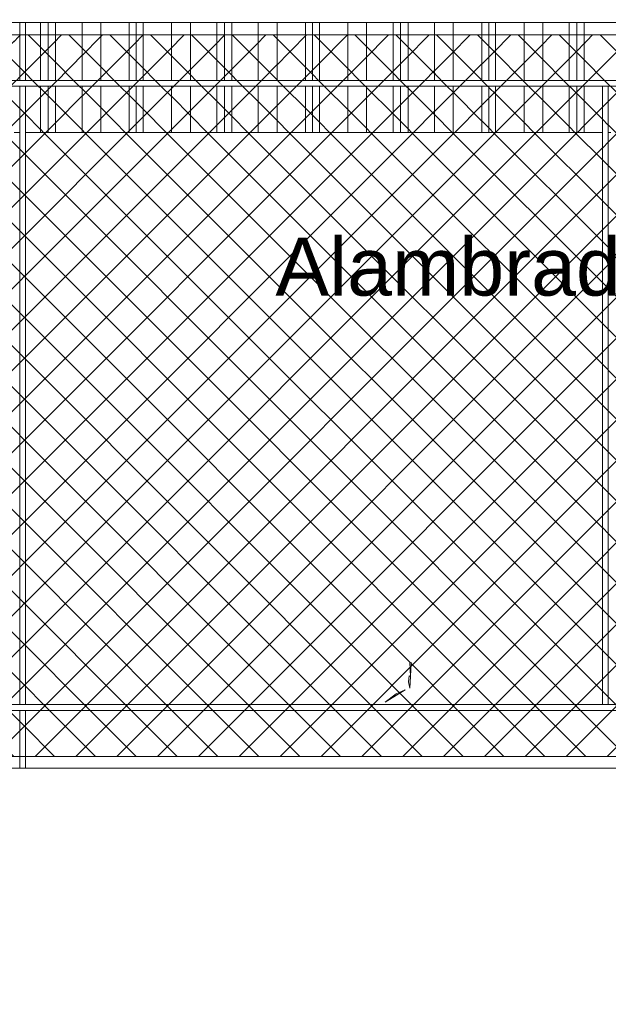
# Model space of a CAD drawing. Header units: millimetres. Extents: x 0 to 1917, y 0 to 847.
# Tile 172 of 230: x 884 to 904, y 679 to 713. Entities that reach past the tile are written whole.
import ezdxf

# ---------------------------------------------------------------- set-up
doc = ezdxf.new("R2010")
doc.units = ezdxf.units.MM
doc.header["$MEASUREMENT"] = 0
doc.set_wipeout_variables(frame=1)
doc.linetypes.add('Wipeout_Contour', pattern=[1000, 0, -1000])
for name, color, linetype in [('Interior - Mobiliário', 7, 'Continuous'), ('Linha & Trama.2D', 7, 'Continuous'), ('Parede.ARQ', 7, 'Continuous'), ('Texto.2D', 7, 'Continuous')]:
    doc.layers.add(name, color=color, linetype=linetype)
doc.styles.add('GENERATED_STYLE_1', font='arial.ttf')

msp = doc.modelspace()

# ---------------------------------------------------------------- wipeouts: each hides what was drawn before it
at = {"color": 254, "linetype": 'Wipeout_Contour', "lineweight": 0, "ltscale": 4539.104142}
msp.add_wipeout([(883.608, 712.888), (883.608, 710.888), (883.799, 710.888), (883.799, 712.888)], dxfattribs=at).dxf.layer = 'Interior - Mobiliário'
at = {"color": 254, "linetype": 'Wipeout_Contour', "lineweight": 0, "ltscale": 4601.981965}
msp.add_wipeout([(903.343, 710.888), (904.258, 710.888), (904.258, 712.888), (903.343, 712.888)], dxfattribs=at).dxf.layer = 'Interior - Mobiliário'
at = {"color": 254, "linetype": 'Wipeout_Contour', "lineweight": 0, "ltscale": 4596.588175}
msp.add_wipeout([(903.973, 710.688), (903.343, 710.688), (903.343, 709.088), (903.973, 709.088)], dxfattribs=at).dxf.layer = 'Interior - Mobiliário'
at = {"color": 254, "linetype": 'Wipeout_Contour', "lineweight": 0, "ltscale": 4597.263468}
msp.add_wipeout([(873.044, 689.288), (873.044, 689.088), (965.648, 689.088), (965.648, 689.288)], dxfattribs=at).dxf.layer = 'Interior - Mobiliário'
at = {"color": 254, "linetype": 'Wipeout_Contour', "lineweight": 0, "ltscale": 4564.03643}
msp.add_wipeout([(873.044, 663.088), (965.802, 663.088), (965.802, 687.088), (873.044, 687.088)], dxfattribs=at).dxf.layer = 'Parede.ARQ'

# ---------------------------------------------------------------- next in the draw order: wipeouts: each hides what was drawn before it
at = {"color": 254, "linetype": 'Wipeout_Contour', "lineweight": 0, "ltscale": 4600.136247}
msp.add_wipeout([(903.083, 712.888), (903.083, 710.888), (903.343, 710.888), (903.343, 712.888)], dxfattribs=at).dxf.layer = 'Interior - Mobiliário'
at = {"color": 254, "linetype": 'Wipeout_Contour', "lineweight": 0, "ltscale": 4595.188213}
msp.add_wipeout([(903.083, 709.088), (903.343, 709.088), (903.343, 710.688), (903.083, 710.688)], dxfattribs=at).dxf.layer = 'Interior - Mobiliário'
at = {"color": 254, "linetype": 'Wipeout_Contour', "lineweight": 0, "ltscale": 4480.612435}
msp.add_wipeout([(883.999, 689.088), (883.799, 689.088), (883.799, 687.088), (883.999, 687.088)], dxfattribs=at).dxf.layer = 'Interior - Mobiliário'

# ---------------------------------------------------------------- next in the draw order: linework, layer by layer
at = {"layer": 'Interior - Mobiliário', "color": 124, "linetype": 'Continuous', "lineweight": 0}
msp.add_line((883.799, 687.088), (883.799, 689.088), dxfattribs=at)

# ---------------------------------------------------------------- next in the draw order: wipeouts: each hides what was drawn before it
at = {"color": 254, "linetype": 'Wipeout_Contour', "lineweight": 0, "ltscale": 4599.319495}
msp.add_wipeout([(902.823, 710.888), (903.083, 710.888), (903.083, 712.888), (902.823, 712.888)], dxfattribs=at).dxf.layer = 'Interior - Mobiliário'
at = {"color": 254, "linetype": 'Wipeout_Contour', "lineweight": 0, "ltscale": 4594.370581}
msp.add_wipeout([(903.083, 710.688), (902.823, 710.688), (902.823, 709.088), (903.083, 709.088)], dxfattribs=at).dxf.layer = 'Interior - Mobiliário'
at = {"color": 254, "linetype": 'Wipeout_Contour', "lineweight": 0, "ltscale": 4544.802671}
msp.add_wipeout([(883.999, 689.088), (883.999, 687.088), (924.148, 687.088), (924.148, 689.088)], dxfattribs=at).dxf.layer = 'Parede.ARQ'

# ---------------------------------------------------------------- next in the draw order: linework, layer by layer
at = {"layer": 'Interior - Mobiliário', "color": 124, "linetype": 'Continuous', "lineweight": 0}
for p, q in [((873.044, 689.088), (965.648, 689.088)), ((883.999, 687.088), (883.999, 689.088))]:
    msp.add_line(p, q, dxfattribs=at)
at = {"layer": 'Linha & Trama.2D', "color": 8, "linetype": 'Continuous', "lineweight": 0}
for p, q in [((894.519, 687.499), (874.044, 687.499)), ((965.151, 687.499), (894.519, 687.499))]:
    msp.add_line(p, q, dxfattribs=at)
at = {"layer": 'Parede.ARQ', "color": 7, "linetype": 'Continuous', "lineweight": 0}
msp.add_line((965.802, 687.088), (873.044, 687.088), dxfattribs=at)

# ---------------------------------------------------------------- next in the draw order: wipeouts: each hides what was drawn before it
at = {"color": 254, "linetype": 'Wipeout_Contour', "lineweight": 0, "ltscale": 4597.474138}
msp.add_wipeout([(902.823, 712.888), (901.908, 712.888), (901.908, 710.888), (902.823, 710.888)], dxfattribs=at).dxf.layer = 'Interior - Mobiliário'
at = {"color": 254, "linetype": 'Wipeout_Contour', "lineweight": 0, "ltscale": 4592.523237}
msp.add_wipeout([(901.908, 710.688), (901.908, 709.088), (902.823, 709.088), (902.823, 710.688)], dxfattribs=at).dxf.layer = 'Interior - Mobiliário'

# ---------------------------------------------------------------- next in the draw order: wipeouts: each hides what was drawn before it
at = {"color": 254, "linetype": 'Wipeout_Contour', "lineweight": 0, "ltscale": 4595.017236}
msp.add_wipeout([(901.258, 710.888), (901.908, 710.888), (901.908, 712.888), (901.258, 712.888)], dxfattribs=at).dxf.layer = 'Interior - Mobiliário'
at = {"color": 254, "linetype": 'Wipeout_Contour', "lineweight": 0, "ltscale": 4590.063686}
msp.add_wipeout([(901.258, 710.688), (901.258, 709.088), (901.908, 709.088), (901.908, 710.688)], dxfattribs=at).dxf.layer = 'Interior - Mobiliário'

# ---------------------------------------------------------------- next in the draw order: wipeouts: each hides what was drawn before it
at = {"color": 254, "linetype": 'Wipeout_Contour', "lineweight": 0, "ltscale": 4592.451218}
msp.add_wipeout([(901.258, 712.888), (900.273, 712.888), (900.273, 710.888), (901.258, 710.888)], dxfattribs=at).dxf.layer = 'Interior - Mobiliário'
at = {"color": 254, "linetype": 'Wipeout_Contour', "lineweight": 0, "ltscale": 4587.494896}
msp.add_wipeout([(900.273, 709.088), (901.258, 709.088), (901.258, 710.688), (900.273, 710.688)], dxfattribs=at).dxf.layer = 'Interior - Mobiliário'

# ---------------------------------------------------------------- next in the draw order: wipeouts: each hides what was drawn before it
at = {"color": 254, "linetype": 'Wipeout_Contour', "lineweight": 0, "ltscale": 4590.529454}
msp.add_wipeout([(900.273, 712.888), (900.033, 712.888), (900.033, 710.888), (900.273, 710.888)], dxfattribs=at).dxf.layer = 'Interior - Mobiliário'
at = {"color": 254, "linetype": 'Wipeout_Contour', "lineweight": 0, "ltscale": 4585.571058}
msp.add_wipeout([(900.273, 710.688), (900.033, 710.688), (900.033, 709.088), (900.273, 709.088)], dxfattribs=at).dxf.layer = 'Interior - Mobiliário'

# ---------------------------------------------------------------- next in the draw order: wipeouts: each hides what was drawn before it
at = {"color": 254, "linetype": 'Wipeout_Contour', "lineweight": 0, "ltscale": 4589.776511}
msp.add_wipeout([(899.793, 710.888), (900.033, 710.888), (900.033, 712.888), (899.793, 712.888)], dxfattribs=at).dxf.layer = 'Interior - Mobiliário'
at = {"color": 254, "linetype": 'Wipeout_Contour', "lineweight": 0, "ltscale": 4584.8173}
msp.add_wipeout([(900.033, 710.688), (899.793, 710.688), (899.793, 709.088), (900.033, 709.088)], dxfattribs=at).dxf.layer = 'Interior - Mobiliário'

# ---------------------------------------------------------------- next in the draw order: wipeouts: each hides what was drawn before it
at = {"color": 254, "linetype": 'Wipeout_Contour', "lineweight": 0, "ltscale": 4587.855123}
msp.add_wipeout([(899.793, 712.888), (898.808, 712.888), (898.808, 710.888), (899.793, 710.888)], dxfattribs=at).dxf.layer = 'Interior - Mobiliário'
at = {"color": 254, "linetype": 'Wipeout_Contour', "lineweight": 0, "ltscale": 4582.893832}
msp.add_wipeout([(898.808, 710.688), (898.808, 709.088), (899.793, 709.088), (899.793, 710.688)], dxfattribs=at).dxf.layer = 'Interior - Mobiliário'

# ---------------------------------------------------------------- next in the draw order: wipeouts: each hides what was drawn before it
at = {"color": 254, "linetype": 'Wipeout_Contour', "lineweight": 0, "ltscale": 4585.29171}
msp.add_wipeout([(898.158, 710.888), (898.808, 710.888), (898.808, 712.888), (898.158, 712.888)], dxfattribs=at).dxf.layer = 'Interior - Mobiliário'
at = {"color": 254, "linetype": 'Wipeout_Contour', "lineweight": 0, "ltscale": 4580.327643}
msp.add_wipeout([(898.808, 710.688), (898.158, 710.688), (898.158, 709.088), (898.808, 709.088)], dxfattribs=at).dxf.layer = 'Interior - Mobiliário'

# ---------------------------------------------------------------- next in the draw order: wipeouts: each hides what was drawn before it
at = {"color": 254, "linetype": 'Wipeout_Contour', "lineweight": 0, "ltscale": 4582.838798}
msp.add_wipeout([(897.243, 710.888), (898.158, 710.888), (898.158, 712.888), (897.243, 712.888)], dxfattribs=at).dxf.layer = 'Interior - Mobiliário'
at = {"color": 254, "linetype": 'Wipeout_Contour', "lineweight": 0, "ltscale": 4577.872071}
msp.add_wipeout([(897.243, 710.688), (897.243, 709.088), (898.158, 709.088), (898.158, 710.688)], dxfattribs=at).dxf.layer = 'Interior - Mobiliário'

# ---------------------------------------------------------------- next in the draw order: wipeouts: each hides what was drawn before it
at = {"color": 254, "linetype": 'Wipeout_Contour', "lineweight": 0, "ltscale": 4580.997877}
msp.add_wipeout([(896.983, 710.888), (897.243, 710.888), (897.243, 712.888), (896.983, 712.888)], dxfattribs=at).dxf.layer = 'Interior - Mobiliário'
at = {"color": 254, "linetype": 'Wipeout_Contour', "lineweight": 0, "ltscale": 4576.029152}
msp.add_wipeout([(896.983, 710.688), (896.983, 709.088), (897.243, 709.088), (897.243, 710.688)], dxfattribs=at).dxf.layer = 'Interior - Mobiliário'

# ---------------------------------------------------------------- next in the draw order: wipeouts: each hides what was drawn before it
at = {"color": 254, "linetype": 'Wipeout_Contour', "lineweight": 0, "ltscale": 4580.183255}
msp.add_wipeout([(896.723, 710.888), (896.983, 710.888), (896.983, 712.888), (896.723, 712.888)], dxfattribs=at).dxf.layer = 'Interior - Mobiliário'
at = {"color": 254, "linetype": 'Wipeout_Contour', "lineweight": 0, "ltscale": 4575.213645}
msp.add_wipeout([(896.723, 709.088), (896.983, 709.088), (896.983, 710.688), (896.723, 710.688)], dxfattribs=at).dxf.layer = 'Interior - Mobiliário'

# ---------------------------------------------------------------- next in the draw order: wipeouts: each hides what was drawn before it
at = {"color": 254, "linetype": 'Wipeout_Contour', "lineweight": 0, "ltscale": 4578.342708}
msp.add_wipeout([(896.723, 712.888), (895.808, 712.888), (895.808, 710.888), (896.723, 710.888)], dxfattribs=at).dxf.layer = 'Interior - Mobiliário'
at = {"color": 254, "linetype": 'Wipeout_Contour', "lineweight": 0, "ltscale": 4573.371098}
msp.add_wipeout([(895.808, 709.088), (896.723, 709.088), (896.723, 710.688), (895.808, 710.688)], dxfattribs=at).dxf.layer = 'Interior - Mobiliário'

# ---------------------------------------------------------------- next in the draw order: wipeouts: each hides what was drawn before it
at = {"color": 254, "linetype": 'Wipeout_Contour', "lineweight": 0, "ltscale": 4575.892224}
msp.add_wipeout([(895.158, 710.888), (895.808, 710.888), (895.808, 712.888), (895.158, 712.888)], dxfattribs=at).dxf.layer = 'Interior - Mobiliário'
at = {"color": 254, "linetype": 'Wipeout_Contour', "lineweight": 0, "ltscale": 4570.917949}
msp.add_wipeout([(895.808, 710.688), (895.158, 710.688), (895.158, 709.088), (895.808, 709.088)], dxfattribs=at).dxf.layer = 'Interior - Mobiliário'

# ---------------------------------------------------------------- next in the draw order: wipeouts: each hides what was drawn before it
at = {"color": 254, "linetype": 'Wipeout_Contour', "lineweight": 0, "ltscale": 4573.332924}
msp.add_wipeout([(895.158, 712.888), (894.173, 712.888), (894.173, 710.888), (895.158, 710.888)], dxfattribs=at).dxf.layer = 'Interior - Mobiliário'
at = {"color": 254, "linetype": 'Wipeout_Contour', "lineweight": 0, "ltscale": 4568.355862}
msp.add_wipeout([(894.173, 709.088), (895.158, 709.088), (895.158, 710.688), (894.173, 710.688)], dxfattribs=at).dxf.layer = 'Interior - Mobiliário'

# ---------------------------------------------------------------- next in the draw order: wipeouts: each hides what was drawn before it
at = {"color": 254, "linetype": 'Wipeout_Contour', "lineweight": 0, "ltscale": 4571.4162}
msp.add_wipeout([(894.173, 712.888), (893.933, 712.888), (893.933, 710.888), (894.173, 710.888)], dxfattribs=at).dxf.layer = 'Interior - Mobiliário'
at = {"color": 254, "linetype": 'Wipeout_Contour', "lineweight": 0, "ltscale": 4566.437051}
msp.add_wipeout([(893.933, 710.688), (893.933, 709.088), (894.173, 709.088), (894.173, 710.688)], dxfattribs=at).dxf.layer = 'Interior - Mobiliário'

# ---------------------------------------------------------------- next in the draw order: wipeouts: each hides what was drawn before it
at = {"color": 254, "linetype": 'Wipeout_Contour', "lineweight": 0, "ltscale": 4570.665233}
msp.add_wipeout([(893.693, 710.888), (893.933, 710.888), (893.933, 712.888), (893.693, 712.888)], dxfattribs=at).dxf.layer = 'Interior - Mobiliário'
at = {"color": 254, "linetype": 'Wipeout_Contour', "lineweight": 0, "ltscale": 4565.685263}
msp.add_wipeout([(893.933, 710.688), (893.693, 710.688), (893.693, 709.088), (893.933, 709.088)], dxfattribs=at).dxf.layer = 'Interior - Mobiliário'

# ---------------------------------------------------------------- next in the draw order: wipeouts: each hides what was drawn before it
at = {"color": 254, "linetype": 'Wipeout_Contour', "lineweight": 0, "ltscale": 4568.748893}
msp.add_wipeout([(893.693, 712.888), (892.708, 712.888), (892.708, 710.888), (893.693, 710.888)], dxfattribs=at).dxf.layer = 'Interior - Mobiliário'
at = {"color": 254, "linetype": 'Wipeout_Contour', "lineweight": 0, "ltscale": 4563.766834}
msp.add_wipeout([(892.708, 709.088), (893.693, 709.088), (893.693, 710.688), (892.708, 710.688)], dxfattribs=at).dxf.layer = 'Interior - Mobiliário'

# ---------------------------------------------------------------- next in the draw order: wipeouts: each hides what was drawn before it
at = {"color": 254, "linetype": 'Wipeout_Contour', "lineweight": 0, "ltscale": 4566.192228}
msp.add_wipeout([(892.058, 710.888), (892.708, 710.888), (892.708, 712.888), (892.058, 712.888)], dxfattribs=at).dxf.layer = 'Interior - Mobiliário'
at = {"color": 254, "linetype": 'Wipeout_Contour', "lineweight": 0, "ltscale": 4561.207376}
msp.add_wipeout([(892.058, 710.688), (892.058, 709.088), (892.708, 709.088), (892.708, 710.688)], dxfattribs=at).dxf.layer = 'Interior - Mobiliário'

# ---------------------------------------------------------------- next in the draw order: wipeouts: each hides what was drawn before it
at = {"color": 254, "linetype": 'Wipeout_Contour', "lineweight": 0, "ltscale": 4563.745782}
msp.add_wipeout([(892.058, 712.888), (891.143, 712.888), (891.143, 710.888), (892.058, 710.888)], dxfattribs=at).dxf.layer = 'Interior - Mobiliário'
at = {"color": 254, "linetype": 'Wipeout_Contour', "lineweight": 0, "ltscale": 4558.758257}
msp.add_wipeout([(891.143, 710.688), (891.143, 709.088), (892.058, 709.088), (892.058, 710.688)], dxfattribs=at).dxf.layer = 'Interior - Mobiliário'

# ---------------------------------------------------------------- next in the draw order: wipeouts: each hides what was drawn before it
at = {"color": 254, "linetype": 'Wipeout_Contour', "lineweight": 0, "ltscale": 4561.909727}
msp.add_wipeout([(890.883, 710.888), (891.143, 710.888), (891.143, 712.888), (890.883, 712.888)], dxfattribs=at).dxf.layer = 'Interior - Mobiliário'
at = {"color": 254, "linetype": 'Wipeout_Contour', "lineweight": 0, "ltscale": 4556.920191}
msp.add_wipeout([(890.883, 710.688), (890.883, 709.088), (891.143, 709.088), (891.143, 710.688)], dxfattribs=at).dxf.layer = 'Interior - Mobiliário'

# ---------------------------------------------------------------- next in the draw order: wipeouts: each hides what was drawn before it
at = {"color": 254, "linetype": 'Wipeout_Contour', "lineweight": 0, "ltscale": 4561.097259}
msp.add_wipeout([(890.883, 712.888), (890.623, 712.888), (890.623, 710.888), (890.883, 710.888)], dxfattribs=at).dxf.layer = 'Interior - Mobiliário'
at = {"color": 254, "linetype": 'Wipeout_Contour', "lineweight": 0, "ltscale": 4556.106834}
msp.add_wipeout([(890.623, 709.088), (890.883, 709.088), (890.883, 710.688), (890.623, 710.688)], dxfattribs=at).dxf.layer = 'Interior - Mobiliário'

# ---------------------------------------------------------------- next in the draw order: wipeouts: each hides what was drawn before it
at = {"color": 254, "linetype": 'Wipeout_Contour', "lineweight": 0, "ltscale": 4559.261583}
msp.add_wipeout([(890.623, 712.888), (889.708, 712.888), (889.708, 710.888), (890.623, 710.888)], dxfattribs=at).dxf.layer = 'Interior - Mobiliário'
at = {"color": 254, "linetype": 'Wipeout_Contour', "lineweight": 0, "ltscale": 4554.269146}
msp.add_wipeout([(889.708, 710.688), (889.708, 709.088), (890.623, 709.088), (890.623, 710.688)], dxfattribs=at).dxf.layer = 'Interior - Mobiliário'

# ---------------------------------------------------------------- next in the draw order: wipeouts: each hides what was drawn before it
at = {"color": 254, "linetype": 'Wipeout_Contour', "lineweight": 0, "ltscale": 4556.817596}
msp.add_wipeout([(889.058, 710.888), (889.708, 710.888), (889.708, 712.888), (889.058, 712.888)], dxfattribs=at).dxf.layer = 'Interior - Mobiliário'
at = {"color": 254, "linetype": 'Wipeout_Contour', "lineweight": 0, "ltscale": 4551.822478}
msp.add_wipeout([(889.708, 710.688), (889.058, 710.688), (889.058, 709.088), (889.708, 709.088)], dxfattribs=at).dxf.layer = 'Interior - Mobiliário'

# ---------------------------------------------------------------- next in the draw order: wipeouts: each hides what was drawn before it
at = {"color": 254, "linetype": 'Wipeout_Contour', "lineweight": 0, "ltscale": 4554.2651}
msp.add_wipeout([(889.058, 712.888), (888.073, 712.888), (888.073, 710.888), (889.058, 710.888)], dxfattribs=at).dxf.layer = 'Interior - Mobiliário'
at = {"color": 254, "linetype": 'Wipeout_Contour', "lineweight": 0, "ltscale": 4549.267181}
msp.add_wipeout([(888.073, 710.688), (888.073, 709.088), (889.058, 709.088), (889.058, 710.688)], dxfattribs=at).dxf.layer = 'Interior - Mobiliário'

# ---------------------------------------------------------------- next in the draw order: wipeouts: each hides what was drawn before it
at = {"color": 254, "linetype": 'Wipeout_Contour', "lineweight": 0, "ltscale": 4552.353478}
msp.add_wipeout([(888.073, 712.888), (887.833, 712.888), (887.833, 710.888), (888.073, 710.888)], dxfattribs=at).dxf.layer = 'Interior - Mobiliário'
at = {"color": 254, "linetype": 'Wipeout_Contour', "lineweight": 0, "ltscale": 4547.353458}
msp.add_wipeout([(887.833, 709.088), (888.073, 709.088), (888.073, 710.688), (887.833, 710.688)], dxfattribs=at).dxf.layer = 'Interior - Mobiliário'

# ---------------------------------------------------------------- next in the draw order: wipeouts: each hides what was drawn before it
at = {"color": 254, "linetype": 'Wipeout_Contour', "lineweight": 0, "ltscale": 4551.604511}
msp.add_wipeout([(887.833, 712.888), (887.593, 712.888), (887.593, 710.888), (887.833, 710.888)], dxfattribs=at).dxf.layer = 'Interior - Mobiliário'
at = {"color": 254, "linetype": 'Wipeout_Contour', "lineweight": 0, "ltscale": 4546.603668}
msp.add_wipeout([(887.593, 710.688), (887.593, 709.088), (887.833, 709.088), (887.833, 710.688)], dxfattribs=at).dxf.layer = 'Interior - Mobiliário'

# ---------------------------------------------------------------- next in the draw order: wipeouts: each hides what was drawn before it
at = {"color": 254, "linetype": 'Wipeout_Contour', "lineweight": 0, "ltscale": 4549.693282}
msp.add_wipeout([(887.593, 712.888), (886.608, 712.888), (886.608, 710.888), (887.593, 710.888)], dxfattribs=at).dxf.layer = 'Interior - Mobiliário'
at = {"color": 254, "linetype": 'Wipeout_Contour', "lineweight": 0, "ltscale": 4544.690336}
msp.add_wipeout([(886.608, 710.688), (886.608, 709.088), (887.593, 709.088), (887.593, 710.688)], dxfattribs=at).dxf.layer = 'Interior - Mobiliário'

# ---------------------------------------------------------------- next in the draw order: wipeouts: each hides what was drawn before it
at = {"color": 254, "linetype": 'Wipeout_Contour', "lineweight": 0, "ltscale": 4547.143447}
msp.add_wipeout([(885.958, 710.888), (886.608, 710.888), (886.608, 712.888), (885.958, 712.888)], dxfattribs=at).dxf.layer = 'Interior - Mobiliário'
at = {"color": 254, "linetype": 'Wipeout_Contour', "lineweight": 0, "ltscale": 4542.137694}
msp.add_wipeout([(885.958, 709.088), (886.608, 709.088), (886.608, 710.688), (885.958, 710.688)], dxfattribs=at).dxf.layer = 'Interior - Mobiliário'

# ---------------------------------------------------------------- next in the draw order: wipeouts: each hides what was drawn before it
at = {"color": 254, "linetype": 'Wipeout_Contour', "lineweight": 0, "ltscale": 4544.703558}
msp.add_wipeout([(885.958, 712.888), (885.043, 712.888), (885.043, 710.888), (885.958, 710.888)], dxfattribs=at).dxf.layer = 'Interior - Mobiliário'
at = {"color": 254, "linetype": 'Wipeout_Contour', "lineweight": 0, "ltscale": 4539.695111}
msp.add_wipeout([(885.043, 710.688), (885.043, 709.088), (885.958, 709.088), (885.958, 710.688)], dxfattribs=at).dxf.layer = 'Interior - Mobiliário'

# ---------------------------------------------------------------- next in the draw order: wipeouts: each hides what was drawn before it
at = {"color": 254, "linetype": 'Wipeout_Contour', "lineweight": 0, "ltscale": 4542.872427}
msp.add_wipeout([(884.783, 712.888), (884.783, 710.888), (885.043, 710.888), (885.043, 712.888)], dxfattribs=at).dxf.layer = 'Interior - Mobiliário'
at = {"color": 254, "linetype": 'Wipeout_Contour', "lineweight": 0, "ltscale": 4537.861961}
msp.add_wipeout([(885.043, 710.688), (884.783, 710.688), (884.783, 709.088), (885.043, 709.088)], dxfattribs=at).dxf.layer = 'Interior - Mobiliário'

# ---------------------------------------------------------------- next in the draw order: wipeouts: each hides what was drawn before it
at = {"color": 254, "linetype": 'Wipeout_Contour', "lineweight": 0, "ltscale": 4542.062139}
msp.add_wipeout([(884.783, 712.888), (884.523, 712.888), (884.523, 710.888), (884.783, 710.888)], dxfattribs=at).dxf.layer = 'Interior - Mobiliário'
at = {"color": 254, "linetype": 'Wipeout_Contour', "lineweight": 0, "ltscale": 4537.050778}
msp.add_wipeout([(884.783, 710.688), (884.523, 710.688), (884.523, 709.088), (884.783, 709.088)], dxfattribs=at).dxf.layer = 'Interior - Mobiliário'

# ---------------------------------------------------------------- next in the draw order: wipeouts: each hides what was drawn before it
at = {"color": 254, "linetype": 'Wipeout_Contour', "lineweight": 0, "ltscale": 4540.840861}
msp.add_wipeout([(884.523, 712.888), (883.999, 712.888), (883.999, 710.888), (884.523, 710.888)], dxfattribs=at).dxf.layer = 'Interior - Mobiliário'
at = {"color": 254, "linetype": 'Wipeout_Contour', "lineweight": 0, "ltscale": 4535.828148}
msp.add_wipeout([(883.999, 710.688), (883.999, 709.088), (884.523, 709.088), (884.523, 710.688)], dxfattribs=at).dxf.layer = 'Interior - Mobiliário'

# ---------------------------------------------------------------- next in the draw order: wipeouts: each hides what was drawn before it
at = {"color": 254, "linetype": 'Wipeout_Contour', "lineweight": 0, "ltscale": 4608.03968}
msp.add_wipeout([(842.499, 713.088), (842.499, 712.888), (965.648, 712.888), (965.648, 713.088)], dxfattribs=at).dxf.layer = 'Interior - Mobiliário'
at = {"color": 254, "linetype": 'Wipeout_Contour', "lineweight": 0, "ltscale": 4602.588903}
msp.add_wipeout([(842.499, 710.888), (842.499, 710.688), (965.648, 710.688), (965.648, 710.888)], dxfattribs=at).dxf.layer = 'Interior - Mobiliário'

# ---------------------------------------------------------------- next in the draw order: linework, layer by layer
at = {"layer": 'Interior - Mobiliário', "color": 102, "linetype": 'Continuous', "lineweight": 0}
for p, q in [((884.523, 710.888), (884.523, 712.888)), ((884.783, 710.888), (884.783, 712.888)), ((885.043, 710.888), (885.043, 712.888)), ((885.958, 710.888), (885.958, 712.888)), ((886.608, 710.888), (886.608, 712.888)), ((887.593, 710.888), (887.593, 712.888)), ((887.833, 710.888), (887.833, 712.888)), ((888.073, 710.888), (888.073, 712.888)), ((889.058, 710.888), (889.058, 712.888)), ((889.708, 710.888), (889.708, 712.888)), ((890.623, 710.888), (890.623, 712.888)), ((890.883, 710.888), (890.883, 712.888)), ((891.143, 710.888), (891.143, 712.888)), ((892.058, 710.888), (892.058, 712.888)), ((892.708, 710.888), (892.708, 712.888)), ((893.693, 710.888), (893.693, 712.888)), ((893.933, 710.888), (893.933, 712.888)), ((894.173, 710.888), (894.173, 712.888)), ((895.158, 710.888), (895.158, 712.888)), ((895.808, 710.888), (895.808, 712.888)), ((896.723, 710.888), (896.723, 712.888)), ((896.983, 710.888), (896.983, 712.888)), ((897.243, 710.888), (897.243, 712.888)), ((898.158, 710.888), (898.158, 712.888)), ((898.808, 710.888), (898.808, 712.888)), ((899.793, 710.888), (899.793, 712.888)), ((900.033, 710.888), (900.033, 712.888)), ((900.273, 710.888), (900.273, 712.888)), ((901.258, 710.888), (901.258, 712.888)), ((901.908, 710.888), (901.908, 712.888)), ((902.823, 710.888), (902.823, 712.888)), ((903.083, 710.888), (903.083, 712.888)), ((903.343, 710.888), (903.343, 712.888))]:
    msp.add_line(p, q, dxfattribs=at)

# ---------------------------------------------------------------- next in the draw order: wipeouts: each hides what was drawn before it
at = {"color": 254, "linetype": 'Wipeout_Contour', "lineweight": 0, "ltscale": 4539.713431}
msp.add_wipeout([(883.799, 710.888), (883.999, 710.888), (883.999, 712.888), (883.799, 712.888)], dxfattribs=at).dxf.layer = 'Interior - Mobiliário'
at = {"color": 254, "linetype": 'Wipeout_Contour', "lineweight": 0, "ltscale": 4510.123902}
msp.add_wipeout([(883.799, 689.288), (883.999, 689.288), (883.999, 710.688), (883.799, 710.688)], dxfattribs=at).dxf.layer = 'Interior - Mobiliário'
at = {"color": 254, "linetype": 'Wipeout_Contour', "lineweight": 0, "ltscale": 4573.660413}
msp.add_wipeout([(903.973, 689.288), (904.173, 689.288), (904.173, 710.688), (903.973, 710.688)], dxfattribs=at).dxf.layer = 'Interior - Mobiliário'

# ---------------------------------------------------------------- next in the draw order: linework, layer by layer
at = {"layer": 'Interior - Mobiliário', "color": 124, "linetype": 'Continuous', "lineweight": 0}
for p, q in [((842.499, 712.888), (965.648, 712.888)), ((883.799, 710.888), (883.799, 712.888)), ((883.999, 710.888), (883.999, 712.888)), ((842.499, 710.888), (965.648, 710.888)), ((842.499, 710.688), (965.648, 710.688)), ((883.799, 689.288), (883.799, 710.688)), ((904.173, 689.288), (904.173, 710.688))]:
    msp.add_line(p, q, dxfattribs=at)
at = {"layer": 'Interior - Mobiliário', "color": 102, "linetype": 'Continuous', "lineweight": 0}
for p, q in [((883.799, 709.088), (883.608, 709.088)), ((904.258, 709.088), (904.173, 709.088))]:
    msp.add_line(p, q, dxfattribs=at)
at = {"layer": 'Linha & Trama.2D', "color": 8, "linetype": 'Continuous', "lineweight": 0}
msp.add_line((875.873, 712.458), (965.151, 712.458), dxfattribs=at)

# ---------------------------------------------------------------- next in the draw order: wipeouts: each hides what was drawn before it
at = {"color": 254, "linetype": 'Wipeout_Contour', "lineweight": 0, "ltscale": 4539.893023}
msp.add_wipeout([(883.999, 709.088), (883.999, 689.288), (903.973, 689.288), (903.973, 709.088)], dxfattribs=at).dxf.layer = 'Parede.ARQ'

# ---------------------------------------------------------------- next in the draw order: hatches: boundary and pattern name
at = {"layer": 'Linha & Trama.2D', "linetype": 'Continuous', "lineweight": 0}
h = msp.add_hatch(dxfattribs=at)
h.set_pattern_fill('GRELHA_5X5_DIAGONAL_0002', color=30, style=0, pattern_type=2)
h.set_pattern_definition([(45, (640.7151, 663.0876), (-0.7071068, 0.7071068), []), (135, (640.7151, 663.0876), (0.7071068, 0.7071068), [])])
h.paths.add_polyline_path([(842.893, 712.458), (842.893, 705.062), (874.044, 705.062), (874.044, 687.499), (894.519, 687.499), (965.151, 687.499), (965.151, 712.458), (875.873, 712.458)])
h.paths.add_polyline_path([(896.444, 689.37), (896.827, 689.665), (897.145, 689.797)], flags=0)
h.paths.add_polyline_path([(897.255, 690.08), (897.283, 690.287), (897.323, 690.257), (897.305, 689.863)], flags=0)
h.paths.add_polyline_path([(897.323, 690.257), (897.307, 690.756), (897.346, 690.742)], flags=0)

# ---------------------------------------------------------------- next in the draw order: linework, layer by layer
at = {"layer": 'Interior - Mobiliário', "color": 124, "linetype": 'Continuous', "lineweight": 0}
for p, q in [((883.999, 689.288), (883.999, 710.688)), ((903.973, 689.288), (903.973, 710.688)), ((873.044, 689.288), (965.648, 689.288))]:
    msp.add_line(p, q, dxfattribs=at)
at = {"layer": 'Interior - Mobiliário', "color": 102, "linetype": 'Continuous', "lineweight": 0}
for p, q in [((884.523, 709.088), (884.523, 710.688)), ((884.783, 709.088), (884.783, 710.688)), ((885.043, 709.088), (885.043, 710.688)), ((885.958, 709.088), (885.958, 710.688)), ((886.608, 709.088), (886.608, 710.688)), ((887.593, 709.088), (887.593, 710.688)), ((887.833, 709.088), (887.833, 710.688)), ((888.073, 709.088), (888.073, 710.688)), ((889.058, 709.088), (889.058, 710.688)), ((889.708, 709.088), (889.708, 710.688)), ((890.623, 709.088), (890.623, 710.688)), ((890.883, 709.088), (890.883, 710.688)), ((891.143, 709.088), (891.143, 710.688)), ((892.058, 709.088), (892.058, 710.688)), ((892.708, 709.088), (892.708, 710.688)), ((893.693, 709.088), (893.693, 710.688)), ((893.933, 709.088), (893.933, 710.688)), ((894.173, 709.088), (894.173, 710.688)), ((895.158, 709.088), (895.158, 710.688)), ((895.808, 709.088), (895.808, 710.688)), ((896.723, 709.088), (896.723, 710.688)), ((896.983, 709.088), (896.983, 710.688)), ((897.243, 709.088), (897.243, 710.688)), ((898.158, 709.088), (898.158, 710.688)), ((898.808, 709.088), (898.808, 710.688)), ((899.793, 709.088), (899.793, 710.688)), ((900.033, 709.088), (900.033, 710.688)), ((900.273, 709.088), (900.273, 710.688)), ((901.258, 709.088), (901.258, 710.688)), ((901.908, 709.088), (901.908, 710.688)), ((902.823, 709.088), (902.823, 710.688)), ((903.083, 709.088), (903.083, 710.688)), ((903.343, 709.088), (903.343, 710.688)), ((884.523, 709.088), (883.999, 709.088)), ((884.783, 709.088), (884.523, 709.088)), ((885.043, 709.088), (884.783, 709.088)), ((885.958, 709.088), (885.043, 709.088)), ((886.608, 709.088), (885.958, 709.088)), ((887.593, 709.088), (886.608, 709.088)), ((887.833, 709.088), (887.593, 709.088)), ((888.073, 709.088), (887.833, 709.088)), ((889.058, 709.088), (888.073, 709.088)), ((889.708, 709.088), (889.058, 709.088)), ((890.623, 709.088), (889.708, 709.088)), ((890.883, 709.088), (890.623, 709.088)), ((891.143, 709.088), (890.883, 709.088)), ((892.058, 709.088), (891.143, 709.088)), ((892.708, 709.088), (892.058, 709.088)), ((893.693, 709.088), (892.708, 709.088)), ((893.933, 709.088), (893.693, 709.088)), ((894.173, 709.088), (893.933, 709.088)), ((895.158, 709.088), (894.173, 709.088)), ((895.808, 709.088), (895.158, 709.088)), ((896.723, 709.088), (895.808, 709.088)), ((896.983, 709.088), (896.723, 709.088)), ((897.243, 709.088), (896.983, 709.088)), ((898.158, 709.088), (897.243, 709.088)), ((898.808, 709.088), (898.158, 709.088)), ((899.793, 709.088), (898.808, 709.088)), ((900.033, 709.088), (899.793, 709.088)), ((900.273, 709.088), (900.033, 709.088)), ((901.258, 709.088), (900.273, 709.088)), ((901.908, 709.088), (901.258, 709.088)), ((902.823, 709.088), (901.908, 709.088)), ((903.083, 709.088), (902.823, 709.088)), ((903.343, 709.088), (903.083, 709.088)), ((903.973, 709.088), (903.343, 709.088))]:
    msp.add_line(p, q, dxfattribs=at)
at = {"layer": 'Linha & Trama.2D', "color": 8, "linetype": 'Continuous', "lineweight": 0}
for p, q in [((897.307, 690.756), (897.323, 690.257)), ((897.346, 690.742), (897.307, 690.756)), ((897.323, 690.257), (897.346, 690.742)), ((897.283, 690.287), (897.255, 690.08)), ((897.323, 690.257), (897.283, 690.287)), ((897.305, 689.863), (897.323, 690.257)), ((897.255, 690.08), (897.305, 689.863)), ((896.444, 689.37), (897.145, 689.797)), ((896.827, 689.665), (896.444, 689.37)), ((897.145, 689.797), (896.827, 689.665))]:
    msp.add_line(p, q, dxfattribs=at)

# ---------------------------------------------------------------- next in the draw order: texts
at = {"layer": 'Texto.2D', "color": 5, "linetype": 'Continuous', "lineweight": 0, "insert": (892.651, 705.441), "char_height": 2, "attachment_point": 1, "style": 'GENERATED_STYLE_1'}
msp.add_mtext('\\A1;Alambrado ', dxfattribs=at)

doc.saveas('drawing.dxf')
